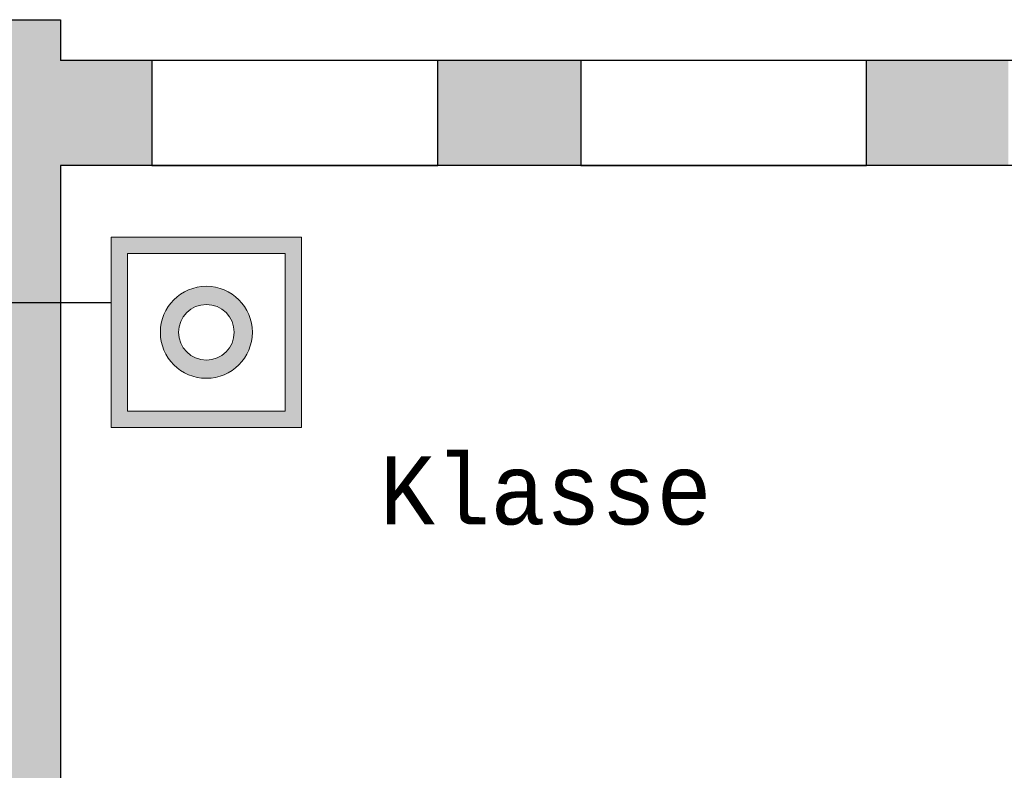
# Model space of a CAD drawing. Header units: metres. Extents: x -10.5 to 26.1, y -9 to 19.2.
# Tile 21 of 22: x 4.5 to 11.7, y 7.7 to 13.2. Entities that reach past the tile are written whole.
import ezdxf

# ---------------------------------------------------------------- set-up
doc = ezdxf.new("R2010")
doc.units = ezdxf.units.M
doc.linetypes.add('AUSGEZOGEN', pattern=[0])
doc.linetypes.add('LINIE_2', pattern=[0.36, 0.2, -0.16])
for name, color, linetype, lineweight in [('XR$1$STANDARD', 7, 'Continuous', 25), ('XR$2$STANDARD', 7, 'Continuous', 25), ('XR$3$STANDARD', 7, 'Continuous', 25)]:
    doc.layers.add(name, color=color, linetype=linetype, lineweight=lineweight)
doc.styles.add('LUCIDACONSOLE', font='LUCON.TTF')

msp = doc.modelspace()

# ---------------------------------------------------------------- hatches: boundary and pattern name
at = {"layer": 'XR$2$STANDARD', "linetype": 'LINIE_2', "lineweight": 25}
for points in [[(4.8165, 5.1986), (4.8165, 5.7086), (4.8165, 12.1586), (5.4865, 12.1586), (5.4865, 12.9286), (4.8165, 12.9286), (4.8165, 13.2286), (3.2515, 13.2286), (3.2515, 11.7286), (4.3065, 11.7286), (4.3065, 5.0736), (4.8165, 5.0736)], [(7.5865, 12.1586), (8.6365, 12.1586), (8.6365, 12.9286), (7.5865, 12.9286)], [(11.7765, 12.9286), (10.7365, 12.9286), (10.7365, 12.1586), (11.7765, 12.1586)]]:
    msp.add_hatch(color=0, dxfattribs=at).paths.add_polyline_path(points)
at = {"layer": 'XR$3$STANDARD', "linetype": 'AUSGEZOGEN', "lineweight": 13}
h = msp.add_hatch(color=5, dxfattribs=at)
h.paths.add_polyline_path([(6.5869, 11.6321), (5.1869, 11.6321), (5.1869, 10.2321), (6.5869, 10.2321)])
h.paths.add_polyline_path([(6.4669, 10.3521), (5.3069, 10.3521), (5.3069, 11.5121), (6.4669, 11.5121)], flags=16)
h = msp.add_hatch(color=5, dxfattribs=at)
h.paths.add_polyline_path([(6.225, 10.9321), (6.2249, 10.938), (6.2248, 10.9439), (6.2245, 10.9498), (6.2241, 10.9557), (6.2237, 10.9616), (6.2231, 10.9674), (6.2224, 10.9733), (6.2217, 10.9791), (6.2208, 10.985), (6.2198, 10.9908), (6.2188, 10.9966), (6.2176, 11.0024), (6.2163, 11.0081), (6.2149, 11.0139), (6.2134, 11.0196), (6.2119, 11.0253), (6.2102, 11.0309), (6.2084, 11.0366), (6.2065, 11.0421), (6.2046, 11.0477), (6.2025, 11.0532), (6.2003, 11.0587), (6.1981, 11.0642), (6.1957, 11.0696), (6.1933, 11.075), (6.1908, 11.0803), (6.1881, 11.0856), (6.1854, 11.0908), (6.1826, 11.096), (6.1797, 11.1011), (6.1767, 11.1062), (6.1736, 11.1112), (6.1704, 11.1162), (6.1672, 11.1211), (6.1638, 11.126), (6.1604, 11.1308), (6.1569, 11.1355), (6.1533, 11.1402), (6.1496, 11.1448), (6.1459, 11.1494), (6.142, 11.1539), (6.1381, 11.1583), (6.1342, 11.1626), (6.1301, 11.1669), (6.126, 11.1711), (6.1218, 11.1752), (6.1175, 11.1793), (6.1131, 11.1833), (6.1087, 11.1872), (6.1042, 11.191), (6.0997, 11.1948), (6.095, 11.1985), (6.0904, 11.2021), (6.0856, 11.2056), (6.0808, 11.209), (6.076, 11.2123), (6.071, 11.2156), (6.0661, 11.2188), (6.061, 11.2218), (6.056, 11.2248), (6.0508, 11.2277), (6.0456, 11.2306), (6.0404, 11.2333), (6.0351, 11.2359), (6.0298, 11.2384), (6.0244, 11.2409), (6.019, 11.2432), (6.0136, 11.2455), (6.0081, 11.2477), (6.0026, 11.2497), (5.997, 11.2517), (5.9914, 11.2536), (5.9858, 11.2553), (5.9801, 11.257), (5.9744, 11.2586), (5.9687, 11.2601), (5.963, 11.2615), (5.9572, 11.2627), (5.9514, 11.2639), (5.9456, 11.265), (5.9398, 11.266), (5.934, 11.2668), (5.9281, 11.2676), (5.9223, 11.2683), (5.9164, 11.2688), (5.9105, 11.2693), (5.9046, 11.2697), (5.8987, 11.2699), (5.8928, 11.2701), (5.8869, 11.2701), (5.881, 11.2701), (5.8751, 11.2699), (5.8693, 11.2697), (5.8634, 11.2693), (5.8575, 11.2688), (5.8516, 11.2683), (5.8457, 11.2676), (5.8399, 11.2668), (5.8341, 11.266), (5.8282, 11.265), (5.8224, 11.2639), (5.8167, 11.2627), (5.8109, 11.2615), (5.8052, 11.2601), (5.7995, 11.2586), (5.7938, 11.257), (5.7881, 11.2553), (5.7825, 11.2536), (5.7769, 11.2517), (5.7713, 11.2497), (5.7658, 11.2477), (5.7603, 11.2455), (5.7549, 11.2432), (5.7495, 11.2409), (5.7441, 11.2384), (5.7388, 11.2359), (5.7335, 11.2333), (5.7283, 11.2306), (5.7231, 11.2277), (5.7179, 11.2248), (5.7128, 11.2218), (5.7078, 11.2188), (5.7028, 11.2156), (5.6979, 11.2123), (5.6931, 11.209), (5.6883, 11.2056), (5.6835, 11.2021), (5.6788, 11.1985), (5.6742, 11.1948), (5.6697, 11.191), (5.6652, 11.1872), (5.6608, 11.1833), (5.6564, 11.1793), (5.6521, 11.1752), (5.6479, 11.1711), (5.6438, 11.1669), (5.6397, 11.1626), (5.6357, 11.1583), (5.6318, 11.1539), (5.628, 11.1494), (5.6243, 11.1448), (5.6206, 11.1402), (5.617, 11.1355), (5.6135, 11.1308), (5.6101, 11.126), (5.6067, 11.1211), (5.6035, 11.1162), (5.6003, 11.1112), (5.5972, 11.1062), (5.5942, 11.1011), (5.5913, 11.096), (5.5885, 11.0908), (5.5858, 11.0856), (5.5831, 11.0803), (5.5806, 11.075), (5.5781, 11.0696), (5.5758, 11.0642), (5.5735, 11.0587), (5.5714, 11.0532), (5.5693, 11.0477), (5.5673, 11.0421), (5.5655, 11.0366), (5.5637, 11.0309), (5.562, 11.0253), (5.5604, 11.0196), (5.559, 11.0139), (5.5576, 11.0081), (5.5563, 11.0024), (5.5551, 10.9966), (5.5541, 10.9908), (5.5531, 10.985), (5.5522, 10.9791), (5.5514, 10.9733), (5.5508, 10.9674), (5.5502, 10.9616), (5.5497, 10.9557), (5.5494, 10.9498), (5.5491, 10.9439), (5.549, 10.938), (5.5489, 10.9321), (5.549, 10.9262), (5.5491, 10.9203), (5.5494, 10.9144), (5.5497, 10.9085), (5.5502, 10.9026), (5.5508, 10.8968), (5.5514, 10.8909), (5.5522, 10.8851), (5.5531, 10.8792), (5.5541, 10.8734), (5.5551, 10.8676), (5.5563, 10.8618), (5.5576, 10.8561), (5.559, 10.8503), (5.5604, 10.8446), (5.562, 10.8389), (5.5637, 10.8333), (5.5655, 10.8276), (5.5673, 10.822), (5.5693, 10.8165), (5.5714, 10.811), (5.5735, 10.8055), (5.5758, 10.8), (5.5781, 10.7946), (5.5806, 10.7892), (5.5831, 10.7839), (5.5858, 10.7786), (5.5885, 10.7734), (5.5913, 10.7682), (5.5942, 10.7631), (5.5972, 10.758), (5.6003, 10.753), (5.6035, 10.748), (5.6067, 10.7431), (5.6101, 10.7382), (5.6135, 10.7334), (5.617, 10.7287), (5.6206, 10.724), (5.6243, 10.7194), (5.628, 10.7148), (5.6318, 10.7103), (5.6357, 10.7059), (5.6397, 10.7016), (5.6438, 10.6973), (5.6479, 10.6931), (5.6521, 10.6889), (5.6564, 10.6849), (5.6608, 10.6809), (5.6652, 10.677), (5.6697, 10.6732), (5.6742, 10.6694), (5.6788, 10.6657), (5.6835, 10.6621), (5.6883, 10.6586), (5.6931, 10.6552), (5.6979, 10.6519), (5.7028, 10.6486), (5.7078, 10.6454), (5.7128, 10.6424), (5.7179, 10.6394), (5.7231, 10.6365), (5.7283, 10.6336), (5.7335, 10.6309), (5.7388, 10.6283), (5.7441, 10.6257), (5.7495, 10.6233), (5.7549, 10.6209), (5.7603, 10.6187), (5.7658, 10.6165), (5.7713, 10.6145), (5.7769, 10.6125), (5.7825, 10.6106), (5.7881, 10.6088), (5.7938, 10.6072), (5.7995, 10.6056), (5.8052, 10.6041), (5.8109, 10.6027), (5.8167, 10.6015), (5.8224, 10.6003), (5.8282, 10.5992), (5.8341, 10.5982), (5.8399, 10.5974), (5.8457, 10.5966), (5.8516, 10.5959), (5.8575, 10.5954), (5.8634, 10.5949), (5.8693, 10.5945), (5.8751, 10.5943), (5.881, 10.5941), (5.8869, 10.5941), (5.8928, 10.5941), (5.8987, 10.5943), (5.9046, 10.5945), (5.9105, 10.5949), (5.9164, 10.5954), (5.9223, 10.5959), (5.9281, 10.5966), (5.934, 10.5974), (5.9398, 10.5982), (5.9456, 10.5992), (5.9514, 10.6003), (5.9572, 10.6015), (5.963, 10.6027), (5.9687, 10.6041), (5.9744, 10.6056), (5.9801, 10.6072), (5.9858, 10.6088), (5.9914, 10.6106), (5.997, 10.6125), (6.0026, 10.6145), (6.0081, 10.6165), (6.0136, 10.6187), (6.019, 10.6209), (6.0244, 10.6233), (6.0298, 10.6257), (6.0351, 10.6283), (6.0404, 10.6309), (6.0456, 10.6336), (6.0508, 10.6365), (6.056, 10.6394), (6.061, 10.6424), (6.0661, 10.6454), (6.071, 10.6486), (6.076, 10.6519), (6.0808, 10.6552), (6.0856, 10.6586), (6.0904, 10.6621), (6.095, 10.6657), (6.0997, 10.6694), (6.1042, 10.6732), (6.1087, 10.677), (6.1131, 10.6809), (6.1175, 10.6849), (6.1218, 10.6889), (6.126, 10.6931), (6.1301, 10.6973), (6.1342, 10.7016), (6.1381, 10.7059), (6.142, 10.7103), (6.1459, 10.7148), (6.1496, 10.7194), (6.1533, 10.724), (6.1569, 10.7287), (6.1604, 10.7334), (6.1638, 10.7382), (6.1672, 10.7431), (6.1704, 10.748), (6.1736, 10.753), (6.1767, 10.758), (6.1797, 10.7631), (6.1826, 10.7682), (6.1854, 10.7734), (6.1881, 10.7786), (6.1908, 10.7839), (6.1933, 10.7892), (6.1957, 10.7946), (6.1981, 10.8), (6.2003, 10.8055), (6.2025, 10.811), (6.2046, 10.8165), (6.2065, 10.822), (6.2084, 10.8276), (6.2102, 10.8333), (6.2119, 10.8389), (6.2134, 10.8446), (6.2149, 10.8503), (6.2163, 10.8561), (6.2176, 10.8618), (6.2188, 10.8676), (6.2198, 10.8734), (6.2208, 10.8792), (6.2217, 10.8851), (6.2224, 10.8909), (6.2231, 10.8968), (6.2237, 10.9026), (6.2241, 10.9085), (6.2245, 10.9144), (6.2248, 10.9203), (6.2249, 10.9262)])
h.paths.add_polyline_path([(6.0915, 10.9357), (6.0916, 10.9321), (6.0915, 10.9285), (6.0914, 10.925), (6.0913, 10.9214), (6.0911, 10.9178), (6.0908, 10.9143), (6.0904, 10.9107), (6.09, 10.9072), (6.0896, 10.9036), (6.089, 10.9001), (6.0885, 10.8966), (6.0878, 10.8931), (6.0871, 10.8896), (6.0863, 10.8861), (6.0855, 10.8826), (6.0846, 10.8791), (6.0836, 10.8757), (6.0826, 10.8723), (6.0815, 10.8689), (6.0804, 10.8655), (6.0792, 10.8621), (6.078, 10.8588), (6.0767, 10.8554), (6.0753, 10.8521), (6.0739, 10.8489), (6.0724, 10.8456), (6.0709, 10.8424), (6.0693, 10.8392), (6.0676, 10.836), (6.0659, 10.8329), (6.0641, 10.8298), (6.0623, 10.8267), (6.0605, 10.8237), (6.0586, 10.8207), (6.0566, 10.8177), (6.0546, 10.8147), (6.0525, 10.8118), (6.0504, 10.809), (6.0482, 10.8061), (6.046, 10.8033), (6.0437, 10.8006), (6.0414, 10.7979), (6.039, 10.7952), (6.0366, 10.7925), (6.0341, 10.79), (6.0316, 10.7874), (6.0291, 10.7849), (6.0265, 10.7824), (6.0239, 10.78), (6.0212, 10.7777), (6.0185, 10.7754), (6.0157, 10.7731), (6.0129, 10.7709), (6.0101, 10.7687), (6.0072, 10.7666), (6.0043, 10.7645), (6.0014, 10.7625), (5.9984, 10.7605), (5.9954, 10.7586), (5.9923, 10.7567), (5.9893, 10.7549), (5.9861, 10.7531), (5.983, 10.7514), (5.9798, 10.7498), (5.9766, 10.7482), (5.9734, 10.7467), (5.9702, 10.7452), (5.9669, 10.7437), (5.9636, 10.7424), (5.9603, 10.7411), (5.9569, 10.7398), (5.9536, 10.7386), (5.9502, 10.7375), (5.9468, 10.7364), (5.9433, 10.7354), (5.9399, 10.7345), (5.9364, 10.7336), (5.933, 10.7327), (5.9295, 10.732), (5.926, 10.7312), (5.9225, 10.7306), (5.919, 10.73), (5.9154, 10.7295), (5.9119, 10.729), (5.9083, 10.7286), (5.9048, 10.7283), (5.9012, 10.728), (5.8977, 10.7278), (5.8941, 10.7276), (5.8905, 10.7275), (5.8869, 10.7275), (5.8834, 10.7275), (5.8798, 10.7276), (5.8762, 10.7278), (5.8727, 10.728), (5.8691, 10.7283), (5.8656, 10.7286), (5.862, 10.729), (5.8585, 10.7295), (5.8549, 10.73), (5.8514, 10.7306), (5.8479, 10.7312), (5.8444, 10.732), (5.8409, 10.7327), (5.8374, 10.7336), (5.834, 10.7345), (5.8305, 10.7354), (5.8271, 10.7364), (5.8237, 10.7375), (5.8203, 10.7386), (5.817, 10.7398), (5.8136, 10.7411), (5.8103, 10.7424), (5.807, 10.7437), (5.8037, 10.7452), (5.8005, 10.7467), (5.7972, 10.7482), (5.794, 10.7498), (5.7909, 10.7514), (5.7877, 10.7531), (5.7846, 10.7549), (5.7816, 10.7567), (5.7785, 10.7586), (5.7755, 10.7605), (5.7725, 10.7625), (5.7696, 10.7645), (5.7667, 10.7666), (5.7638, 10.7687), (5.761, 10.7709), (5.7582, 10.7731), (5.7554, 10.7754), (5.7527, 10.7777), (5.75, 10.78), (5.7474, 10.7824), (5.7448, 10.7849), (5.7423, 10.7874), (5.7398, 10.79), (5.7373, 10.7925), (5.7349, 10.7952), (5.7325, 10.7979), (5.7302, 10.8006), (5.7279, 10.8033), (5.7257, 10.8061), (5.7235, 10.809), (5.7214, 10.8118), (5.7193, 10.8147), (5.7173, 10.8177), (5.7153, 10.8207), (5.7134, 10.8237), (5.7115, 10.8267), (5.7097, 10.8298), (5.708, 10.8329), (5.7063, 10.836), (5.7046, 10.8392), (5.703, 10.8424), (5.7015, 10.8456), (5.7, 10.8489), (5.6986, 10.8521), (5.6972, 10.8554), (5.6959, 10.8588), (5.6947, 10.8621), (5.6935, 10.8655), (5.6923, 10.8689), (5.6913, 10.8723), (5.6902, 10.8757), (5.6893, 10.8791), (5.6884, 10.8826), (5.6876, 10.8861), (5.6868, 10.8896), (5.6861, 10.8931), (5.6854, 10.8966), (5.6848, 10.9001), (5.6843, 10.9036), (5.6838, 10.9072), (5.6834, 10.9107), (5.6831, 10.9143), (5.6828, 10.9178), (5.6826, 10.9214), (5.6824, 10.925), (5.6824, 10.9285), (5.6823, 10.9321), (5.6824, 10.9357), (5.6824, 10.9392), (5.6826, 10.9428), (5.6828, 10.9464), (5.6831, 10.9499), (5.6834, 10.9535), (5.6838, 10.957), (5.6843, 10.9606), (5.6848, 10.9641), (5.6854, 10.9676), (5.6861, 10.9711), (5.6868, 10.9746), (5.6876, 10.9781), (5.6884, 10.9816), (5.6893, 10.9851), (5.6902, 10.9885), (5.6913, 10.9919), (5.6923, 10.9953), (5.6935, 10.9987), (5.6947, 11.0021), (5.6959, 11.0054), (5.6972, 11.0088), (5.6986, 11.012), (5.7, 11.0153), (5.7015, 11.0186), (5.703, 11.0218), (5.7046, 11.025), (5.7063, 11.0282), (5.708, 11.0313), (5.7097, 11.0344), (5.7115, 11.0375), (5.7134, 11.0405), (5.7153, 11.0435), (5.7173, 11.0465), (5.7193, 11.0495), (5.7214, 11.0524), (5.7235, 11.0552), (5.7257, 11.0581), (5.7279, 11.0609), (5.7302, 11.0636), (5.7325, 11.0663), (5.7349, 11.069), (5.7373, 11.0716), (5.7398, 11.0742), (5.7423, 11.0768), (5.7448, 11.0793), (5.7474, 11.0817), (5.75, 11.0842), (5.7527, 11.0865), (5.7554, 11.0888), (5.7582, 11.0911), (5.761, 11.0933), (5.7638, 11.0955), (5.7667, 11.0976), (5.7696, 11.0997), (5.7725, 11.1017), (5.7755, 11.1037), (5.7785, 11.1056), (5.7816, 11.1075), (5.7846, 11.1093), (5.7877, 11.1111), (5.7909, 11.1128), (5.794, 11.1144), (5.7972, 11.116), (5.8005, 11.1175), (5.8037, 11.119), (5.807, 11.1205), (5.8103, 11.1218), (5.8136, 11.1231), (5.817, 11.1244), (5.8203, 11.1256), (5.8237, 11.1267), (5.8271, 11.1278), (5.8305, 11.1288), (5.834, 11.1297), (5.8374, 11.1306), (5.8409, 11.1315), (5.8444, 11.1322), (5.8479, 11.133), (5.8514, 11.1336), (5.8549, 11.1342), (5.8585, 11.1347), (5.862, 11.1352), (5.8656, 11.1356), (5.8691, 11.1359), (5.8727, 11.1362), (5.8762, 11.1364), (5.8798, 11.1366), (5.8834, 11.1367), (5.8869, 11.1367), (5.8905, 11.1367), (5.8941, 11.1366), (5.8977, 11.1364), (5.9012, 11.1362), (5.9048, 11.1359), (5.9083, 11.1356), (5.9119, 11.1352), (5.9154, 11.1347), (5.919, 11.1342), (5.9225, 11.1336), (5.926, 11.133), (5.9295, 11.1322), (5.933, 11.1315), (5.9364, 11.1306), (5.9399, 11.1297), (5.9433, 11.1288), (5.9468, 11.1278), (5.9502, 11.1267), (5.9536, 11.1256), (5.9569, 11.1244), (5.9603, 11.1231), (5.9636, 11.1218), (5.9669, 11.1205), (5.9702, 11.119), (5.9734, 11.1175), (5.9766, 11.116), (5.9798, 11.1144), (5.983, 11.1128), (5.9861, 11.1111), (5.9893, 11.1093), (5.9923, 11.1075), (5.9954, 11.1056), (5.9984, 11.1037), (6.0014, 11.1017), (6.0043, 11.0997), (6.0072, 11.0976), (6.0101, 11.0955), (6.0129, 11.0933), (6.0157, 11.0911), (6.0185, 11.0888), (6.0212, 11.0865), (6.0239, 11.0842), (6.0265, 11.0817), (6.0291, 11.0793), (6.0316, 11.0768), (6.0341, 11.0742), (6.0366, 11.0716), (6.039, 11.069), (6.0414, 11.0663), (6.0437, 11.0636), (6.046, 11.0609), (6.0482, 11.0581), (6.0504, 11.0552), (6.0525, 11.0524), (6.0546, 11.0495), (6.0566, 11.0465), (6.0586, 11.0435), (6.0605, 11.0405), (6.0623, 11.0375), (6.0641, 11.0344), (6.0659, 11.0313), (6.0676, 11.0282), (6.0693, 11.025), (6.0709, 11.0218), (6.0724, 11.0186), (6.0739, 11.0153), (6.0753, 11.012), (6.0767, 11.0088), (6.078, 11.0054), (6.0792, 11.0021), (6.0804, 10.9987), (6.0815, 10.9953), (6.0826, 10.9919), (6.0836, 10.9885), (6.0846, 10.9851), (6.0855, 10.9816), (6.0863, 10.9781), (6.0871, 10.9746), (6.0878, 10.9711), (6.0885, 10.9676), (6.089, 10.9641), (6.0896, 10.9606), (6.09, 10.957), (6.0904, 10.9535), (6.0908, 10.9499), (6.0911, 10.9464), (6.0913, 10.9428), (6.0914, 10.9392)], flags=16)

# ---------------------------------------------------------------- linework, layer by layer
at = {"layer": 'XR$1$STANDARD', "color": 0, "linetype": 'AUSGEZOGEN', "lineweight": 25}
for p, q in [((3.0259, 13.2286), (4.8165, 13.2286)), ((4.8165, 13.2286), (4.8165, 12.9286)), ((14.7765, 12.9286), (4.8165, 12.9286)), ((5.4865, 12.9286), (5.4865, 12.1586)), ((7.5865, 12.9286), (5.4865, 12.9286)), ((7.5865, 12.1586), (7.5865, 12.9286)), ((8.6365, 12.9286), (8.6365, 12.1586)), ((10.7365, 12.9286), (8.6365, 12.9286)), ((10.7365, 12.1586), (10.7365, 12.9286)), ((14.2665, 12.1586), (4.8165, 12.1586)), ((4.8165, 12.1586), (4.8165, 5.7086)), ((5.4865, 12.1586), (7.5865, 12.1586)), ((8.6365, 12.1586), (10.7365, 12.1586))]:
    msp.add_line(p, q, dxfattribs=at)
at = {"layer": 'XR$2$STANDARD', "color": 0, "linetype": 'AUSGEZOGEN', "lineweight": 25}
msp.add_line((4.0048, 11.1499), (5.1869, 11.1499), dxfattribs=at)
at = {"layer": 'XR$3$STANDARD', "color": 3, "linetype": 'AUSGEZOGEN', "lineweight": 13}
for p, q in [((6.5869, 11.6321), (5.1869, 11.6321)), ((5.1869, 11.6321), (5.1869, 10.2321)), ((6.5869, 10.2321), (6.5869, 11.6321)), ((5.1869, 10.2321), (6.5869, 10.2321))]:
    msp.add_line(p, q, dxfattribs=at)
at = {"layer": 'XR$3$STANDARD', "color": 1, "linetype": 'AUSGEZOGEN', "lineweight": 13}
for p, q in [((6.4669, 11.5121), (5.3069, 11.5121)), ((5.3069, 11.5121), (5.3069, 10.3521)), ((6.4669, 10.3521), (6.4669, 11.5121)), ((5.3069, 10.3521), (6.4669, 10.3521))]:
    msp.add_line(p, q, dxfattribs=at)
at = {"layer": 'XR$3$STANDARD', "color": 5, "linetype": 'AUSGEZOGEN', "lineweight": 13}
for radius in [0.338, 0.2046]:
    msp.add_circle((5.8869, 10.9321), radius, dxfattribs=at)

# ---------------------------------------------------------------- texts
at = {"layer": 'XR$3$STANDARD', "color": 0, "linetype": 'AUSGEZOGEN', "lineweight": 25, "insert": (7.1591, 9.513), "char_height": 0.5, "width": 2.909055, "attachment_point": 7, "style": 'LUCIDACONSOLE'}
msp.add_mtext('\\W0.96;Klasse', dxfattribs=at)

doc.saveas('drawing.dxf')
